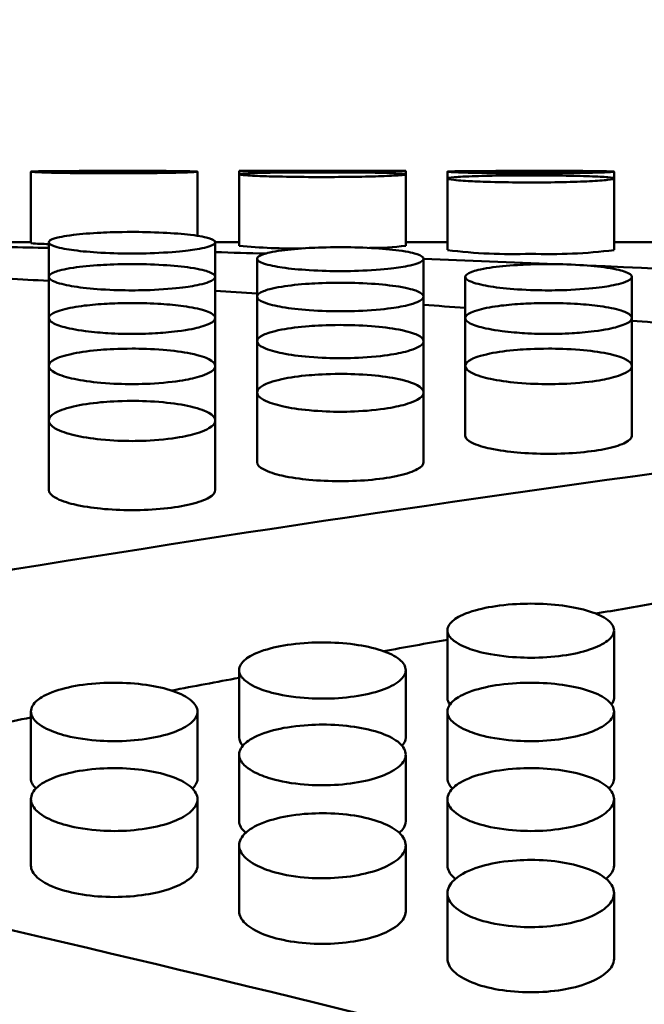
# Model space of a CAD drawing. Header units: millimetres. Extents: x 0 to 420, y 0 to 297.
# Tile 65 of 93: x 181.1 to 183.72, y 208.41 to 212.54. Entities that reach past the tile are written whole.
import ezdxf

# ---------------------------------------------------------------- set-up
doc = ezdxf.new("R2010")
doc.units = ezdxf.units.MM
doc.header["$LTSCALE"] = 0.75
doc.layers.add('FD_Dimensions', color=7, linetype='Continuous', lineweight=25)
doc.layers.add('Visible', color=7, linetype='Continuous', lineweight=50)
doc.styles.get("Standard").update_dxf_attribs({"font": 'arial.ttf'})
doc.dimstyles.new('Dim-ISO-25', dxfattribs={"dimtxt": 3.5, "dimasz": 3.5, "dimexe": 2.1, "dimexo": 2.1, "dimgap": 1.4, "dimtad": 1, "dimzin": 12, "dimdsep": 46, "dimtxsty": 'Standard', "dimcen": 0, "dimazin": 3, "dimtp": 0.1, "dimtm": 0.1, "dimtfac": 0.714286, "dimtmove": 0, "dimatfit": 3, "dimfxl": 1, "dimtzin": 12, "dimarcsym": 0})

# ---------------------------------------------------------------- blocks, each defined once
blk = doc.blocks.new('*D36')
at = {"layer": 'Defpoints', "color": 0, "transparency": 16777216}
for p in [(203.619897, 234.519927), (179.019897, 192.519927), (203.619897, 185.50414)]:
    blk.add_point(p, dxfattribs=at)
at = {"layer": 'FD_Dimensions', "color": 0, "lineweight": -2, "transparency": 16777216}
for p, q in [((179.019897, 194.619927), (179.019897, 236.619927)), ((203.619897, 187.60414), (203.619897, 236.619927)), ((182.519897, 234.519927), (200.119897, 234.519927))]:
    blk.add_line(p, q, dxfattribs=at)
at = {"layer": 'FD_Dimensions', "color": 0, "transparency": 16777216}
for points in [[(182.519897, 235.103261), (182.519897, 233.936594), (179.019897, 234.519927)], [(200.119897, 235.103261), (200.119897, 233.936594), (203.619897, 234.519927)]]:
    blk.add_solid(points, dxfattribs=at)
at = {"layer": 'FD_Dimensions', "color": 0, "transparency": 16777216, "insert": (191.319897, 237.706933), "char_height": 3.5, "attachment_point": 5}
blk.add_mtext('24.6', dxfattribs=at)
blk = doc.blocks.new('*D37')
at = {"layer": 'Defpoints', "color": 0, "transparency": 16777216}
for p in [(199.119897, 225.015219), (179.019897, 193.515219), (199.119897, 188.108598)]:
    blk.add_point(p, dxfattribs=at)
at = {"layer": 'FD_Dimensions', "color": 0, "lineweight": -2, "transparency": 16777216}
for p, q in [((179.019897, 195.615219), (179.019897, 227.115219)), ((199.119897, 190.208598), (199.119897, 227.115219)), ((182.519897, 225.015219), (195.619897, 225.015219))]:
    blk.add_line(p, q, dxfattribs=at)
at = {"layer": 'FD_Dimensions', "color": 0, "transparency": 16777216}
for points in [[(182.519897, 225.598552), (182.519897, 224.431886), (179.019897, 225.015219)], [(195.619897, 225.598552), (195.619897, 224.431886), (199.119897, 225.015219)]]:
    blk.add_solid(points, dxfattribs=at)
at = {"layer": 'FD_Dimensions', "color": 0, "transparency": 16777216, "insert": (189.069897, 228.202225), "char_height": 3.5, "attachment_point": 5}
blk.add_mtext('20.1', dxfattribs=at)
blk = doc.blocks.new('*D38')
at = {"layer": 'Defpoints', "color": 0, "transparency": 16777216}
for p in [(196.119897, 216.405562), (196.119897, 211.608598), (179.019897, 200.74665)]:
    blk.add_point(p, dxfattribs=at)
at = {"layer": 'FD_Dimensions', "color": 0, "lineweight": -2, "transparency": 16777216}
for p, q in [((179.019897, 202.84665), (179.019897, 218.505562)), ((196.119897, 213.708598), (196.119897, 218.505562)), ((182.519897, 216.405562), (192.619897, 216.405562))]:
    blk.add_line(p, q, dxfattribs=at)
at = {"layer": 'FD_Dimensions', "color": 0, "transparency": 16777216}
for points in [[(182.519897, 216.988895), (182.519897, 215.822229), (179.019897, 216.405562)], [(192.619897, 216.988895), (192.619897, 215.822229), (196.119897, 216.405562)]]:
    blk.add_solid(points, dxfattribs=at)
at = {"layer": 'FD_Dimensions', "color": 0, "transparency": 16777216, "insert": (187.569897, 219.562724), "char_height": 3.5, "attachment_point": 5}
blk.add_mtext('17.1', dxfattribs=at)

msp = doc.modelspace()

# ---------------------------------------------------------------- linework, layer by layer
at = {"layer": 'Visible', "extrusion": (0, 1, 0)}
for p, q in [((181.145, 211.905), (181.145, 211.905)), ((181.145, 211.605), (181.145, 211.905)), ((181.8448, 211.905), (181.8448, 211.6359)), ((181.8448, 211.905), (181.8448, 211.905)), ((182.02, 211.8943), (182.02, 211.9086)), ((182.7198, 211.9086), (182.02, 211.9086)), ((182.02, 211.5944), (182.02, 211.8943)), ((182.7198, 211.9086), (182.7198, 211.8943)), ((182.7198, 211.8943), (182.7198, 211.5944)), ((182.895, 211.8764), (182.895, 211.905)), ((182.895, 211.905), (182.895, 211.905)), ((182.895, 211.5767), (182.895, 211.8764)), ((183.5948, 211.905), (183.5948, 211.905)), ((183.5948, 211.905), (183.5948, 211.8764)), ((183.5948, 211.8764), (183.5948, 211.5767)), ((181.145, 211.6086), (181.0448, 211.6086)), ((181.22, 211.4635), (181.22, 211.6084)), ((181.9198, 211.6087), (181.9198, 211.6086)), ((182.02, 211.6086), (181.9198, 211.6086)), ((181.9198, 211.6084), (181.9198, 211.4635)), ((182.895, 211.6086), (182.7198, 211.6086)), ((183.77, 211.6086), (183.5948, 211.6086)), ((182.095, 211.3804), (182.095, 211.5395)), ((182.7948, 211.5395), (182.7948, 211.3804)), ((181.22, 211.2903), (181.22, 211.4635)), ((181.9198, 211.4635), (181.9198, 211.2904)), ((182.97, 211.2903), (182.97, 211.4635)), ((183.6698, 211.4635), (183.6698, 211.2904)), ((182.095, 211.1932), (182.095, 211.3804)), ((182.7948, 211.3804), (182.7948, 211.1932)), ((181.22, 211.0891), (181.22, 211.2903)), ((181.9198, 211.2904), (181.9198, 211.0891)), ((182.97, 211.0891), (182.97, 211.2903)), ((183.6698, 211.2904), (183.6698, 211.0891)), ((182.095, 210.9779), (182.095, 211.1932)), ((182.7948, 211.1932), (182.7948, 210.978)), ((181.22, 210.8598), (181.22, 211.0891)), ((181.9198, 211.0891), (181.9198, 210.8599)), ((182.97, 210.7958), (182.97, 211.0891)), ((183.6698, 211.0891), (183.6698, 210.7958)), ((182.095, 210.6856), (182.095, 210.9779)), ((182.7948, 210.978), (182.7948, 210.6856)), ((181.22, 210.5685), (181.22, 210.8598)), ((181.9198, 210.8599), (181.9198, 210.5685)), ((182.895, 209.6948), (182.895, 209.9789)), ((183.5948, 209.9789), (183.5948, 209.6948)), ((182.02, 209.529), (182.02, 209.8116)), ((182.7198, 209.8116), (182.7198, 209.5289)), ((181.145, 209.3564), (181.145, 209.6377)), ((181.8448, 209.6376), (181.8448, 209.3564)), ((182.895, 209.3564), (182.895, 209.6377)), ((183.5948, 209.6376), (183.5948, 209.3564)), ((182.02, 209.1772), (182.02, 209.457)), ((182.7198, 209.4569), (182.7198, 209.1772)), ((181.145, 208.9914), (181.145, 209.2696)), ((181.8448, 209.2696), (181.8448, 208.9914)), ((182.895, 208.9914), (182.895, 209.2696)), ((183.5948, 209.2696), (183.5948, 208.9914)), ((182.02, 208.799), (182.02, 209.0756)), ((182.7198, 209.0756), (182.7198, 208.799)), ((182.895, 208.6001), (182.895, 208.8751)), ((183.5948, 208.875), (183.5948, 208.6001))]:
    msp.add_line(p, q, dxfattribs=at)
at = {"layer": 'Visible'}
for centre, radius, start, end in [((181.6116, 204.3894), 7.5195, 88.22338, 90.88957), ((182.3703, 247.6767), 35.7698, 269.43887, 269.99929), ((182.3695, 247.6788), 35.7719, 270.00072, 270.5611), ((183.3616, 204.3894), 7.5194, 88.22338, 90.88958), ((181.2215, 212.3994), 0.7981, 264.4989, 269.8934), ((182.2374, 213.7123), 2.1293, 264.1411, 271.4138), ((182.5868, 212.5635), 0.9783, 268.8496, 277.8108), ((183.1611, 213.653), 2.0939, 262.6987, 272.294), ((183.3286, 213.6571), 2.098, 267.7147, 277.2912)]:
    msp.add_arc(centre, radius, start, end, dxfattribs=at)
for points, knots in [([(181.4949, 211.8984), (181.4604, 211.8984), (181.4153, 211.8985), (181.3097, 211.8995), (181.2742, 211.9001), (181.2271, 211.9011), (181.1955, 211.9019), (181.1568, 211.9035), (181.1449, 211.9043), (181.1452, 211.9057), (181.1544, 211.9062), (181.1849, 211.907), (181.2069, 211.9074), (181.2823, 211.9079), (181.3211, 211.9081), (181.4133, 211.9082), (181.4591, 211.9083), (181.4949, 211.9083)], [-0.1685859, -0.1685859, -0.1685859, -0.1685859, -0.1359389, -0.1359389, -0.1024566, -0.1024566, -0.0703889, -0.0703889, -0.0499456, -0.0499456, -0.032201, -0.032201, -0.0201293, -0.0201293, -0.0107278, -0.0107278, -0.000001, -0.000001, -0.000001, -0.000001]), ([(181.4949, 211.9083), (181.5885, 211.9083), (181.6761, 211.9081), (181.7423, 211.9077), (181.7753, 211.9074), (181.8006, 211.9071), (181.8182, 211.9067), (181.8358, 211.9062), (181.8446, 211.9057), (181.8448, 211.905), (181.8449, 211.9044), (181.836, 211.9036), (181.8181, 211.9029), (181.8002, 211.9021), (181.7747, 211.9014), (181.7423, 211.9007), (181.71, 211.9), (181.6723, 211.8994), (181.6288, 211.899), (181.5853, 211.8986), (181.5409, 211.8984), (181.4949, 211.8984)], [0.5, 0.5, 0.5, 0.5, 0.625, 0.625, 0.625, 0.6875, 0.6875, 0.6875, 0.75, 0.75, 0.75, 0.8125, 0.8125, 0.8125, 0.875, 0.875, 0.875, 0.9375, 0.9375, 0.9375, 1, 1, 1, 1]), ([(182.3699, 211.8827), (182.3354, 211.8827), (182.2903, 211.8829), (182.1847, 211.8845), (182.1492, 211.8855), (182.1021, 211.8871), (182.0705, 211.8884), (182.0318, 211.8914), (182.0199, 211.8928), (182.0202, 211.8956), (182.0294, 211.8968), (182.0599, 211.8986), (182.0819, 211.8996), (182.1573, 211.9012), (182.1961, 211.9017), (182.2883, 211.9024), (182.3341, 211.9025), (182.3699, 211.9025)], [-0.1686134, -0.1686134, -0.1686134, -0.1686134, -0.1359597, -0.1359597, -0.1024719, -0.1024719, -0.0704006, -0.0704006, -0.0499541, -0.0499541, -0.0322066, -0.0322066, -0.0201326, -0.0201326, -0.0107292, -0.0107292, -0.000001, -0.000001, -0.000001, -0.000001]), ([(182.3699, 211.9025), (182.4635, 211.9025), (182.5511, 211.9019), (182.6173, 211.9004), (182.6503, 211.8997), (182.6756, 211.8989), (182.6932, 211.8978), (182.7108, 211.8968), (182.7196, 211.8956), (182.7198, 211.8943), (182.7199, 211.893), (182.711, 211.8916), (182.6931, 211.8903), (182.6752, 211.8889), (182.6497, 211.8876), (182.6173, 211.8864), (182.585, 211.8853), (182.5473, 211.8844), (182.5038, 211.8837), (182.4603, 211.883), (182.4159, 211.8827), (182.3699, 211.8827)], [0.5, 0.5, 0.5, 0.5, 0.625, 0.625, 0.625, 0.6875, 0.6875, 0.6875, 0.75, 0.75, 0.75, 0.8125, 0.8125, 0.8125, 0.875, 0.875, 0.875, 0.9375, 0.9375, 0.9375, 1, 1, 1, 1]), ([(183.2449, 211.8984), (183.2104, 211.8984), (183.1653, 211.8985), (183.0597, 211.8995), (183.0242, 211.9001), (182.9771, 211.9011), (182.9455, 211.9019), (182.9068, 211.9035), (182.8949, 211.9043), (182.8952, 211.9057), (182.9044, 211.9062), (182.9349, 211.907), (182.9569, 211.9074), (183.0323, 211.9079), (183.0711, 211.9081), (183.1632, 211.9082), (183.2091, 211.9083), (183.2449, 211.9083)], [-0.1686287, -0.1686287, -0.1686287, -0.1686287, -0.1359729, -0.1359729, -0.1024831, -0.1024831, -0.0704104, -0.0704104, -0.0499615, -0.0499615, -0.0322109, -0.0322109, -0.020135, -0.020135, -0.0107302, -0.0107302, -0.000001, -0.000001, -0.000001, -0.000001]), ([(183.2449, 211.8599), (183.2104, 211.8599), (183.1653, 211.8601), (183.0597, 211.8623), (183.0242, 211.8638), (182.9771, 211.8661), (182.9455, 211.8679), (182.9068, 211.8721), (182.8949, 211.8741), (182.8952, 211.8784), (182.9044, 211.8803), (182.9349, 211.8831), (182.9569, 211.8847), (183.0323, 211.8873), (183.0711, 211.8882), (183.1633, 211.8894), (183.2091, 211.8896), (183.2449, 211.8896)], [-0.1686064, -0.1686064, -0.1686064, -0.1686064, -0.1359526, -0.1359526, -0.1024654, -0.1024654, -0.0703958, -0.0703958, -0.0499505, -0.0499505, -0.0322041, -0.0322041, -0.0201312, -0.0201312, -0.0107286, -0.0107286, -0.000001, -0.000001, -0.000001, -0.000001]), ([(183.2449, 211.9083), (183.3385, 211.9083), (183.4261, 211.9081), (183.4923, 211.9077), (183.5253, 211.9074), (183.5506, 211.9071), (183.5682, 211.9067), (183.5858, 211.9062), (183.5946, 211.9057), (183.5948, 211.905), (183.5949, 211.9044), (183.586, 211.9036), (183.5681, 211.9029), (183.5502, 211.9021), (183.5247, 211.9014), (183.4923, 211.9007), (183.46, 211.9), (183.4223, 211.8994), (183.3788, 211.899), (183.3352, 211.8986), (183.2909, 211.8984), (183.2449, 211.8984)], [0.5, 0.5, 0.5, 0.5, 0.625, 0.625, 0.625, 0.6875, 0.6875, 0.6875, 0.75, 0.75, 0.75, 0.8125, 0.8125, 0.8125, 0.875, 0.875, 0.875, 0.9375, 0.9375, 0.9375, 1, 1, 1, 1]), ([(183.2449, 211.8896), (183.3385, 211.8896), (183.4261, 211.8884), (183.4923, 211.8861), (183.5253, 211.8849), (183.5506, 211.8835), (183.5682, 211.8819), (183.5858, 211.8802), (183.5946, 211.8784), (183.5948, 211.8764), (183.5949, 211.8745), (183.586, 211.8725), (183.5681, 211.8705), (183.5502, 211.8685), (183.5247, 211.8667), (183.4923, 211.8651), (183.46, 211.8635), (183.4223, 211.8622), (183.3788, 211.8613), (183.3352, 211.8603), (183.2909, 211.8599), (183.2449, 211.8599)], [0.5, 0.5, 0.5, 0.5, 0.625, 0.625, 0.625, 0.6875, 0.6875, 0.6875, 0.75, 0.75, 0.75, 0.8125, 0.8125, 0.8125, 0.875, 0.875, 0.875, 0.9375, 0.9375, 0.9375, 1, 1, 1, 1]), ([(181.5699, 211.6521), (181.512, 211.6521), (181.4678, 211.6505), (181.3958, 211.647), (181.3568, 211.6438), (181.2818, 211.6348), (181.2596, 211.6295), (181.2278, 211.6199), (181.2202, 211.614), (181.2199, 211.6025), (181.2289, 211.5966), (181.2691, 211.5839), (181.2989, 211.5788), (181.359, 211.5708), (181.3966, 211.5675), (181.4898, 211.5623), (181.534, 211.5615), (181.5699, 211.5615)], [-0.04806917, -0.04806917, -0.04806917, -0.04806917, -0.04611876, -0.04611876, -0.04318317, -0.04318317, -0.03947938, -0.03947938, -0.03375964, -0.03375964, -0.02743942, -0.02743942, -0.01987521, -0.01987521, -0.0107581, -0.0107581, -0.000001, -0.000001, -0.000001, -0.000001]), ([(181.5699, 211.5615), (181.6044, 211.5616), (181.6495, 211.5622), (181.7551, 211.5682), (181.7906, 211.5721), (181.8377, 211.5784), (181.8693, 211.5834), (181.908, 211.5957), (181.9199, 211.6015), (181.9196, 211.6146), (181.9104, 211.6205), (181.8799, 211.6296), (181.8579, 211.6348), (181.7825, 211.6439), (181.7437, 211.647), (181.6515, 211.6514), (181.6057, 211.6521), (181.5699, 211.6521)], [-0.1686138, -0.1686138, -0.1686138, -0.1686138, -0.1359571, -0.1359571, -0.1024668, -0.1024668, -0.0703942, -0.0703942, -0.049949, -0.049949, -0.0322035, -0.0322035, -0.0201309, -0.0201309, -0.0107286, -0.0107286, -0.000001, -0.000001, -0.000001, -0.000001]), ([(182.4449, 211.5881), (182.387, 211.5881), (182.3428, 211.5863), (182.2708, 211.5824), (182.2318, 211.5789), (182.1568, 211.5688), (182.1346, 211.563), (182.1028, 211.5523), (182.0952, 211.5457), (182.0949, 211.5329), (182.1039, 211.5264), (182.1441, 211.5124), (182.1739, 211.5067), (182.234, 211.4979), (182.2716, 211.4943), (182.3648, 211.4885), (182.409, 211.4877), (182.4449, 211.4877)], [-0.04806917, -0.04806917, -0.04806917, -0.04806917, -0.04611853, -0.04611853, -0.04318289, -0.04318289, -0.03947906, -0.03947906, -0.03375934, -0.03375934, -0.02743922, -0.02743922, -0.0198751, -0.0198751, -0.01075808, -0.01075808, -0.000001, -0.000001, -0.000001, -0.000001]), ([(182.4449, 211.4877), (182.4794, 211.4877), (182.5245, 211.4885), (182.6301, 211.495), (182.6656, 211.4993), (182.7127, 211.5063), (182.7443, 211.5118), (182.783, 211.5254), (182.7949, 211.5319), (182.7946, 211.5463), (182.7854, 211.5529), (182.7549, 211.563), (182.7329, 211.5688), (182.6575, 211.5789), (182.6187, 211.5824), (182.5265, 211.5874), (182.4807, 211.5881), (182.4449, 211.5881)], [-0.1686284, -0.1686284, -0.1686284, -0.1686284, -0.1359701, -0.1359701, -0.1024785, -0.1024785, -0.0704052, -0.0704052, -0.0499575, -0.0499575, -0.0322088, -0.0322088, -0.0201339, -0.0201339, -0.0107298, -0.0107298, -0.000001, -0.000001, -0.000001, -0.000001]), ([(181.5699, 211.517), (181.512, 211.517), (181.4678, 211.515), (181.3958, 211.5107), (181.3568, 211.5068), (181.2818, 211.4957), (181.2596, 211.4893), (181.2278, 211.4775), (181.2202, 211.4703), (181.2199, 211.4563), (181.2289, 211.4491), (181.2691, 211.4338), (181.2989, 211.4276), (181.359, 211.418), (181.3966, 211.414), (181.4898, 211.4077), (181.534, 211.4069), (181.5699, 211.4069)], [-0.04807012, -0.04807012, -0.04807012, -0.04807012, -0.0461194, -0.0461194, -0.04318388, -0.04318388, -0.0394802, -0.0394802, -0.03376046, -0.03376046, -0.02743993, -0.02743993, -0.01987546, -0.01987546, -0.01075817, -0.01075817, -0.000001, -0.000001, -0.000001, -0.000001]), ([(181.5699, 211.4069), (181.6044, 211.4069), (181.6495, 211.4077), (181.7551, 211.4148), (181.7906, 211.4195), (181.8377, 211.4271), (181.8693, 211.4332), (181.908, 211.4481), (181.9199, 211.4552), (181.9196, 211.471), (181.9104, 211.4782), (181.8799, 211.4893), (181.8579, 211.4957), (181.7825, 211.5069), (181.7437, 211.5107), (181.6516, 211.5162), (181.6057, 211.517), (181.5699, 211.517)], [-0.1686394, -0.1686394, -0.1686394, -0.1686394, -0.1359799, -0.1359799, -0.1024872, -0.1024872, -0.0704126, -0.0704126, -0.0499633, -0.0499633, -0.0322128, -0.0322128, -0.0201363, -0.0201363, -0.0107308, -0.0107308, -0.000001, -0.000001, -0.000001, -0.000001]), ([(183.3199, 211.517), (183.262, 211.517), (183.2178, 211.515), (183.1458, 211.5107), (183.1068, 211.5068), (183.0318, 211.4957), (183.0096, 211.4893), (182.9778, 211.4775), (182.9702, 211.4703), (182.9699, 211.4563), (182.9789, 211.4491), (183.0191, 211.4338), (183.0489, 211.4276), (183.109, 211.418), (183.1466, 211.414), (183.2398, 211.4077), (183.284, 211.4069), (183.3199, 211.4069)], [-0.04807012, -0.04807012, -0.04807012, -0.04807012, -0.04611951, -0.04611951, -0.04318417, -0.04318417, -0.03948074, -0.03948074, -0.03376127, -0.03376127, -0.0274407, -0.0274407, -0.01987611, -0.01987611, -0.01075837, -0.01075837, -0.000001, -0.000001, -0.000001, -0.000001]), ([(183.3199, 211.4069), (183.3544, 211.4069), (183.3995, 211.4077), (183.5051, 211.4148), (183.5406, 211.4195), (183.5877, 211.4271), (183.6193, 211.4332), (183.658, 211.4481), (183.6699, 211.4552), (183.6696, 211.471), (183.6604, 211.4782), (183.6299, 211.4893), (183.6079, 211.4957), (183.5325, 211.5069), (183.4937, 211.5107), (183.4015, 211.5162), (183.3557, 211.517), (183.3199, 211.517)], [-0.1686537, -0.1686537, -0.1686537, -0.1686537, -0.1359933, -0.1359933, -0.1024983, -0.1024983, -0.0704199, -0.0704199, -0.0499674, -0.0499674, -0.0322136, -0.0322136, -0.0201363, -0.0201363, -0.0107308, -0.0107308, -0.000001, -0.000001, -0.000001, -0.000001]), ([(182.4449, 211.4389), (182.387, 211.4389), (182.3428, 211.4367), (182.2708, 211.4319), (182.2318, 211.4277), (182.1568, 211.4155), (182.1346, 211.4086), (182.1028, 211.3957), (182.0952, 211.3879), (182.0949, 211.3726), (182.1039, 211.3648), (182.1441, 211.3481), (182.1739, 211.3414), (182.234, 211.331), (182.2716, 211.3266), (182.3648, 211.3199), (182.409, 211.3189), (182.4449, 211.3189)], [-0.04807063, -0.04807063, -0.04807063, -0.04807063, -0.0461201, -0.0461201, -0.04318486, -0.04318486, -0.03948153, -0.03948153, -0.03376204, -0.03376204, -0.0274412, -0.0274412, -0.01987636, -0.01987636, -0.01075843, -0.01075843, -0.000001, -0.000001, -0.000001, -0.000001]), ([(182.4449, 211.3189), (182.4794, 211.319), (182.5245, 211.3198), (182.6301, 211.3275), (182.6656, 211.3327), (182.7127, 211.3409), (182.7443, 211.3475), (182.783, 211.3636), (182.7949, 211.3714), (182.7946, 211.3886), (182.7854, 211.3964), (182.7549, 211.4086), (182.7329, 211.4156), (182.6575, 211.4278), (182.6187, 211.4319), (182.5265, 211.438), (182.4807, 211.4388), (182.4449, 211.4389)], [-0.1686383, -0.1686383, -0.1686383, -0.1686383, -0.1359815, -0.1359815, -0.1024899, -0.1024899, -0.0704145, -0.0704145, -0.0499642, -0.0499642, -0.0322125, -0.0322125, -0.0201359, -0.0201359, -0.0107306, -0.0107306, -0.000001, -0.000001, -0.000001, -0.000001]), ([(181.5699, 211.3536), (181.5251, 211.3537), (181.4899, 211.3522), (181.4312, 211.349), (181.3995, 211.3462), (181.3367, 211.3385), (181.3038, 211.3328), (181.2502, 211.3182), (181.2341, 211.3102), (181.2193, 211.2959), (181.2166, 211.2874), (181.2358, 211.269), (181.2552, 211.2608), (181.3001, 211.2479), (181.3311, 211.2412), (181.409, 211.2311), (181.443, 211.2285), (181.5086, 211.2245), (181.5432, 211.224), (181.5699, 211.224)], [-0.06021298, -0.06021298, -0.06021298, -0.06021298, -0.05538402, -0.05538402, -0.04888721, -0.04888721, -0.04127975, -0.04127975, -0.0332504, -0.0332504, -0.02614955, -0.02614955, -0.01931127, -0.01931127, -0.01304031, -0.01304031, -0.00799679, -0.00799679, -0.000001, -0.000001, -0.000001, -0.000001]), ([(181.5699, 211.224), (181.5951, 211.224), (181.6291, 211.2245), (181.6937, 211.2282), (181.7268, 211.2307), (181.809, 211.241), (181.8398, 211.2481), (181.8827, 211.2601), (181.9021, 211.2681), (181.9244, 211.2875), (181.9195, 211.2963), (181.9068, 211.3098), (181.8902, 211.3178), (181.8393, 211.3322), (181.8064, 211.3379), (181.7452, 211.3457), (181.7128, 211.3487), (181.6344, 211.3531), (181.5962, 211.3536), (181.5699, 211.3536)], [-0.04154459, -0.04154459, -0.04154459, -0.04154459, -0.03873497, -0.03873497, -0.03699455, -0.03699455, -0.03455167, -0.03455167, -0.03126814, -0.03126814, -0.02727339, -0.02727339, -0.02092915, -0.02092915, -0.01417582, -0.01417582, -0.00790496, -0.00790496, -0.000001, -0.000001, -0.000001, -0.000001]), ([(183.3199, 211.3536), (183.2751, 211.3537), (183.2399, 211.3522), (183.1812, 211.349), (183.1495, 211.3462), (183.0867, 211.3385), (183.0538, 211.3328), (183.0002, 211.3182), (182.9841, 211.3102), (182.9693, 211.2959), (182.9666, 211.2874), (182.9858, 211.269), (183.0052, 211.2608), (183.0501, 211.2479), (183.0811, 211.2412), (183.159, 211.2311), (183.193, 211.2285), (183.2586, 211.2245), (183.2932, 211.224), (183.3199, 211.224)], [-0.06020033, -0.06020033, -0.06020033, -0.06020033, -0.05537325, -0.05537325, -0.04887843, -0.04887843, -0.04127325, -0.04127325, -0.03324607, -0.03324607, -0.02614682, -0.02614682, -0.0193099, -0.0193099, -0.01303965, -0.01303965, -0.00799647, -0.00799647, -0.000001, -0.000001, -0.000001, -0.000001]), ([(183.3199, 211.224), (183.3451, 211.224), (183.3791, 211.2245), (183.4437, 211.2282), (183.4768, 211.2307), (183.559, 211.241), (183.5898, 211.2481), (183.6327, 211.2601), (183.6521, 211.2681), (183.6743, 211.2875), (183.6695, 211.2963), (183.6568, 211.3098), (183.6402, 211.3178), (183.5893, 211.3322), (183.5564, 211.3379), (183.4953, 211.3457), (183.4628, 211.3487), (183.3844, 211.3531), (183.3462, 211.3536), (183.3199, 211.3536)], [-0.04150462, -0.04150462, -0.04150462, -0.04150462, -0.03870492, -0.03870492, -0.03697062, -0.03697062, -0.03453443, -0.03453443, -0.03125443, -0.03125443, -0.02726307, -0.02726307, -0.02092542, -0.02092542, -0.01417655, -0.01417655, -0.00790548, -0.00790548, -0.000001, -0.000001, -0.000001, -0.000001]), ([(182.4449, 211.2614), (182.387, 211.2614), (182.3428, 211.2588), (182.2708, 211.2533), (182.2318, 211.2483), (182.1568, 211.2341), (182.1346, 211.226), (182.1028, 211.211), (182.0952, 211.2018), (182.0949, 211.1841), (182.1039, 211.1751), (182.1441, 211.1557), (182.1739, 211.148), (182.234, 211.1359), (182.2716, 211.1309), (182.3648, 211.1231), (182.409, 211.122), (182.4449, 211.122)], [-0.04807002, -0.04807002, -0.04807002, -0.04807002, -0.04611959, -0.04611959, -0.04318443, -0.04318443, -0.03948123, -0.03948123, -0.0337619, -0.0337619, -0.02744108, -0.02744108, -0.01987628, -0.01987628, -0.01075842, -0.01075842, -0.000001, -0.000001, -0.000001, -0.000001]), ([(182.4449, 211.122), (182.4794, 211.122), (182.5245, 211.123), (182.6301, 211.1319), (182.6656, 211.1379), (182.7127, 211.1474), (182.7443, 211.155), (182.783, 211.1737), (182.7949, 211.1827), (182.7946, 211.2027), (182.7854, 211.2118), (182.7549, 211.226), (182.7329, 211.2341), (182.6575, 211.2484), (182.6187, 211.2533), (182.5265, 211.2604), (182.4807, 211.2614), (182.4449, 211.2614)], [-0.1686285, -0.1686285, -0.1686285, -0.1686285, -0.1359728, -0.1359728, -0.1024831, -0.1024831, -0.0704104, -0.0704104, -0.0499615, -0.0499615, -0.0322109, -0.0322109, -0.020135, -0.020135, -0.0107302, -0.0107302, -0.000001, -0.000001, -0.000001, -0.000001]), ([(181.5699, 211.1621), (181.512, 211.1621), (181.4678, 211.1594), (181.3958, 211.1534), (181.3568, 211.1481), (181.2818, 211.1328), (181.2596, 211.1241), (181.2278, 211.1081), (181.2202, 211.0983), (181.2199, 211.0793), (181.2289, 211.0697), (181.2691, 211.049), (181.2989, 211.0408), (181.359, 211.0279), (181.3966, 211.0225), (181.4898, 211.0142), (181.534, 211.013), (181.5699, 211.0131)], [-0.04806868, -0.04806868, -0.04806868, -0.04806868, -0.04611811, -0.04611811, -0.04318278, -0.04318278, -0.03947935, -0.03947935, -0.03375994, -0.03375994, -0.02743954, -0.02743954, -0.01987522, -0.01987522, -0.01075812, -0.01075812, -0.000001, -0.000001, -0.000001, -0.000001]), ([(181.5699, 211.0131), (181.6044, 211.0131), (181.6495, 211.0141), (181.7551, 211.0236), (181.7906, 211.03), (181.8377, 211.0401), (181.8693, 211.0482), (181.908, 211.0682), (181.9199, 211.0778), (181.9196, 211.0993), (181.9104, 211.109), (181.8799, 211.1242), (181.8579, 211.1329), (181.7825, 211.1482), (181.7437, 211.1534), (181.6515, 211.161), (181.6057, 211.1621), (181.5699, 211.1621)], [-0.1686453, -0.1686453, -0.1686453, -0.1686453, -0.1359829, -0.1359829, -0.1024883, -0.1024883, -0.0704138, -0.0704138, -0.0499636, -0.0499636, -0.032212, -0.032212, -0.0201356, -0.0201356, -0.0107305, -0.0107305, -0.000001, -0.000001, -0.000001, -0.000001]), ([(183.3199, 211.1621), (183.262, 211.1621), (183.2178, 211.1594), (183.1458, 211.1534), (183.1068, 211.1481), (183.0318, 211.1328), (183.0096, 211.1241), (182.9778, 211.1081), (182.9702, 211.0983), (182.9699, 211.0793), (182.9789, 211.0697), (183.0191, 211.049), (183.0489, 211.0408), (183.109, 211.0279), (183.1466, 211.0225), (183.2398, 211.0142), (183.284, 211.013), (183.3199, 211.0131)], [-0.04807043, -0.04807043, -0.04807043, -0.04807043, -0.04612012, -0.04612012, -0.04318493, -0.04318493, -0.03948163, -0.03948163, -0.03376211, -0.03376211, -0.02744122, -0.02744122, -0.01987635, -0.01987635, -0.01075842, -0.01075842, -0.000001, -0.000001, -0.000001, -0.000001]), ([(183.3199, 211.0131), (183.3544, 211.0131), (183.3995, 211.0141), (183.5051, 211.0236), (183.5406, 211.03), (183.5877, 211.0401), (183.6193, 211.0482), (183.658, 211.0682), (183.6699, 211.0778), (183.6696, 211.0993), (183.6604, 211.109), (183.6299, 211.1242), (183.6079, 211.1329), (183.5325, 211.1482), (183.4937, 211.1534), (183.4015, 211.161), (183.3557, 211.1621), (183.3199, 211.1621)], [-0.1686135, -0.1686135, -0.1686135, -0.1686135, -0.1359598, -0.1359598, -0.1024719, -0.1024719, -0.0704006, -0.0704006, -0.0499542, -0.0499542, -0.0322066, -0.0322066, -0.0201326, -0.0201326, -0.0107292, -0.0107292, -0.000001, -0.000001, -0.000001, -0.000001]), ([(182.4449, 211.0559), (182.387, 211.0559), (182.3428, 211.0529), (182.2708, 211.0466), (182.2318, 211.0409), (182.1568, 211.0246), (182.1346, 211.0153), (182.1028, 210.9982), (182.0952, 210.9878), (182.0949, 210.9676), (182.1039, 210.9573), (182.1441, 210.9353), (182.1739, 210.9266), (182.234, 210.9129), (182.2716, 210.9072), (182.3648, 210.8984), (182.409, 210.8971), (182.4449, 210.8971)], [-0.04806901, -0.04806901, -0.04806901, -0.04806901, -0.046119, -0.046119, -0.04318412, -0.04318412, -0.03948126, -0.03948126, -0.03376221, -0.03376221, -0.02744125, -0.02744125, -0.01987634, -0.01987634, -0.01075844, -0.01075844, -0.000001, -0.000001, -0.000001, -0.000001]), ([(182.4449, 210.8971), (182.4794, 210.8971), (182.5245, 210.8983), (182.6301, 210.9084), (182.6656, 210.9151), (182.7127, 210.9259), (182.7443, 210.9345), (182.783, 210.9558), (182.7949, 210.9659), (182.7946, 210.9888), (182.7854, 210.9992), (182.7549, 211.0154), (182.7329, 211.0247), (182.6575, 211.041), (182.6187, 211.0466), (182.5265, 211.0547), (182.4807, 211.0558), (182.4449, 211.0559)], [-0.1686065, -0.1686065, -0.1686065, -0.1686065, -0.1359527, -0.1359527, -0.1024655, -0.1024655, -0.0703959, -0.0703959, -0.0499505, -0.0499505, -0.0322041, -0.0322041, -0.0201312, -0.0201312, -0.0107286, -0.0107286, -0.000001, -0.000001, -0.000001, -0.000001]), ([(181.5699, 210.9426), (181.512, 210.9426), (181.4678, 210.9395), (181.3958, 210.9327), (181.3568, 210.9267), (181.2818, 210.9094), (181.2596, 210.8995), (181.2278, 210.8814), (181.2202, 210.8703), (181.2199, 210.8488), (181.2289, 210.838), (181.2691, 210.8147), (181.2989, 210.8054), (181.359, 210.7909), (181.3966, 210.7849), (181.4898, 210.7756), (181.534, 210.7742), (181.5699, 210.7742)], [-0.04806673, -0.04806673, -0.04806673, -0.04806673, -0.0461169, -0.0461169, -0.04318203, -0.04318203, -0.03947918, -0.03947918, -0.03376038, -0.03376038, -0.02744004, -0.02744004, -0.01987569, -0.01987569, -0.01075825, -0.01075825, -0.000001, -0.000001, -0.000001, -0.000001]), ([(181.5699, 210.7742), (181.6044, 210.7743), (181.6495, 210.7755), (181.7551, 210.7861), (181.7906, 210.7932), (181.8377, 210.8047), (181.8693, 210.8138), (181.908, 210.8364), (181.9199, 210.8471), (181.9196, 210.8714), (181.9104, 210.8824), (181.8799, 210.8996), (181.8579, 210.9094), (181.7825, 210.9268), (181.7437, 210.9327), (181.6515, 210.9413), (181.6057, 210.9426), (181.5699, 210.9426)], [-0.1685891, -0.1685891, -0.1685891, -0.1685891, -0.1359366, -0.1359366, -0.1024519, -0.1024519, -0.0703859, -0.0703859, -0.0499432, -0.0499432, -0.0321994, -0.0321994, -0.0201284, -0.0201284, -0.0107274, -0.0107274, -0.000001, -0.000001, -0.000001, -0.000001]), ([(182.97, 210.7958), (182.97, 210.7842), (182.9827, 210.7747), (183.0182, 210.7564), (183.0477, 210.7483), (183.1126, 210.7343), (183.1526, 210.7294), (183.2303, 210.7224), (183.274, 210.7204), (183.3199, 210.7205)], [-0.03876445, -0.03876445, -0.03876445, -0.03876445, -0.03341526, -0.03341526, -0.02519836, -0.02519836, -0.01376101, -0.01376101, 0, 0, 0, 0]), ([(183.3199, 210.7205), (183.3662, 210.7205), (183.4107, 210.7225), (183.4962, 210.7302), (183.5337, 210.7356), (183.5995, 210.7499), (183.6255, 210.7584), (183.6609, 210.7768), (183.6698, 210.7861), (183.6698, 210.7958)], [-0.12341352, -0.12341352, -0.12341352, -0.12341352, -0.10538729, -0.10538729, -0.08743747, -0.08743747, -0.06923497, -0.06923497, -0.05136166, -0.05136166, -0.05136166, -0.05136166]), ([(182.095, 210.6856), (182.095, 210.6732), (182.1077, 210.6632), (182.1432, 210.6437), (182.1727, 210.635), (182.2376, 210.6202), (182.2776, 210.615), (182.3553, 210.6076), (182.399, 210.6055), (182.4449, 210.6055)], [-0.03876576, -0.03876576, -0.03876576, -0.03876576, -0.03341592, -0.03341592, -0.02519885, -0.02519885, -0.01376114, -0.01376114, 0, 0, 0, 0]), ([(182.4449, 210.6055), (182.4912, 210.6055), (182.5357, 210.6076), (182.6212, 210.6159), (182.6587, 210.6216), (182.7245, 210.6368), (182.7505, 210.6458), (182.7859, 210.6653), (182.7948, 210.6753), (182.7948, 210.6856)], [-0.12340565, -0.12340565, -0.12340565, -0.12340565, -0.10538051, -0.10538051, -0.08743203, -0.08743203, -0.06923051, -0.06923051, -0.05135821, -0.05135821, -0.05135821, -0.05135821]), ([(181.22, 210.5685), (181.22, 210.5554), (181.2327, 210.5447), (181.2682, 210.5241), (181.2977, 210.5149), (181.3626, 210.4992), (181.4026, 210.4936), (181.4803, 210.4858), (181.524, 210.4836), (181.5699, 210.4836)], [-0.03876405, -0.03876405, -0.03876405, -0.03876405, -0.03341532, -0.03341532, -0.02519847, -0.02519847, -0.01376125, -0.01376125, 0, 0, 0, 0]), ([(181.5699, 210.4836), (181.6163, 210.4836), (181.6607, 210.4859), (181.7462, 210.4946), (181.7837, 210.5007), (181.8495, 210.5168), (181.8755, 210.5263), (181.9109, 210.547), (181.9198, 210.5576), (181.9198, 210.5685)], [-0.12338947, -0.12338947, -0.12338947, -0.12338947, -0.10536669, -0.10536669, -0.08742061, -0.08742061, -0.06922145, -0.06922145, -0.0513515, -0.0513515, -0.0513515, -0.0513515]), ([(183.2449, 209.8641), (183.2104, 209.8641), (183.1653, 209.8657), (183.0597, 209.88), (183.0242, 209.8894), (182.9771, 209.9048), (182.9455, 209.9169), (182.9068, 209.9472), (182.8949, 209.9617), (182.8952, 209.9944), (182.9044, 210.0093), (182.9349, 210.0326), (182.9569, 210.0459), (183.0323, 210.0695), (183.0711, 210.0776), (183.1632, 210.0893), (183.2091, 210.091), (183.2449, 210.0911)], [-0.1686284, -0.1686284, -0.1686284, -0.1686284, -0.1359701, -0.1359701, -0.1024785, -0.1024785, -0.0704052, -0.0704052, -0.0499575, -0.0499575, -0.0322088, -0.0322088, -0.0201339, -0.0201339, -0.0107298, -0.0107298, -0.000001, -0.000001, -0.000001, -0.000001]), ([(183.2449, 210.0911), (183.3385, 210.0911), (183.4261, 210.0796), (183.4923, 210.0586), (183.5253, 210.0482), (183.5506, 210.0362), (183.5682, 210.0224), (183.5858, 210.0087), (183.5946, 209.9942), (183.5948, 209.9792), (183.5949, 209.9642), (183.586, 209.9497), (183.5681, 209.9356), (183.5502, 209.9215), (183.5247, 209.9089), (183.4923, 209.8981), (183.46, 209.8874), (183.4223, 209.879), (183.3788, 209.873), (183.3352, 209.867), (183.2909, 209.8641), (183.2449, 209.8641)], [0.5, 0.5, 0.5, 0.5, 0.625, 0.625, 0.625, 0.6875, 0.6875, 0.6875, 0.75, 0.75, 0.75, 0.8125, 0.8125, 0.8125, 0.875, 0.875, 0.875, 0.9375, 0.9375, 0.9375, 1, 1, 1, 1]), ([(182.3699, 209.6922), (182.3354, 209.6922), (182.2903, 209.6939), (182.1847, 209.7087), (182.1492, 209.7186), (182.1021, 209.7345), (182.0705, 209.7472), (182.0318, 209.7787), (182.0199, 209.7938), (182.0202, 209.8278), (182.0294, 209.8433), (182.0599, 209.8675), (182.0819, 209.8815), (182.1573, 209.906), (182.1961, 209.9145), (182.2882, 209.9267), (182.3341, 209.9285), (182.3699, 209.9285)], [-0.1686536, -0.1686536, -0.1686536, -0.1686536, -0.1359933, -0.1359933, -0.1024983, -0.1024983, -0.0704199, -0.0704199, -0.0499674, -0.0499674, -0.0322136, -0.0322136, -0.0201363, -0.0201363, -0.0107308, -0.0107308, -0.000001, -0.000001, -0.000001, -0.000001]), ([(182.3699, 209.9285), (182.4635, 209.9285), (182.5511, 209.9165), (182.6173, 209.8947), (182.6503, 209.8838), (182.6756, 209.8713), (182.6932, 209.857), (182.7108, 209.8427), (182.7196, 209.8276), (182.7198, 209.812), (182.7199, 209.7964), (182.711, 209.7812), (182.6931, 209.7666), (182.6752, 209.7519), (182.6497, 209.7388), (182.6173, 209.7276), (182.585, 209.7164), (182.5473, 209.7077), (182.5038, 209.7015), (182.4603, 209.6953), (182.4159, 209.6921), (182.3699, 209.6922)], [0.5, 0.5, 0.5, 0.5, 0.625, 0.625, 0.625, 0.6875, 0.6875, 0.6875, 0.75, 0.75, 0.75, 0.8125, 0.8125, 0.8125, 0.875, 0.875, 0.875, 0.9375, 0.9375, 0.9375, 1, 1, 1, 1]), ([(181.4949, 209.5136), (181.4604, 209.5136), (181.4153, 209.5153), (181.3097, 209.5307), (181.2742, 209.5409), (181.2271, 209.5575), (181.1955, 209.5707), (181.1568, 209.6034), (181.1449, 209.6191), (181.1452, 209.6544), (181.1544, 209.6706), (181.1849, 209.6958), (181.2069, 209.7103), (181.2823, 209.7358), (181.3211, 209.7446), (181.4133, 209.7573), (181.4591, 209.7592), (181.4949, 209.7592)], [-0.1685871, -0.1685871, -0.1685871, -0.1685871, -0.135941, -0.135941, -0.1024591, -0.1024591, -0.0703914, -0.0703914, -0.0499477, -0.0499477, -0.0322025, -0.0322025, -0.0201302, -0.0201302, -0.0107282, -0.0107282, -0.000001, -0.000001, -0.000001, -0.000001]), ([(181.4949, 209.7592), (181.5885, 209.7592), (181.6761, 209.7467), (181.7423, 209.724), (181.7753, 209.7127), (181.8006, 209.6997), (181.8182, 209.6848), (181.8358, 209.6699), (181.8446, 209.6542), (181.8448, 209.638), (181.8449, 209.6218), (181.836, 209.6061), (181.8181, 209.5908), (181.8002, 209.5756), (181.7747, 209.562), (181.7423, 209.5503), (181.71, 209.5387), (181.6723, 209.5297), (181.6288, 209.5232), (181.5853, 209.5168), (181.5409, 209.5135), (181.4949, 209.5136)], [0.5, 0.5, 0.5, 0.5, 0.625, 0.625, 0.625, 0.6875, 0.6875, 0.6875, 0.75, 0.75, 0.75, 0.8125, 0.8125, 0.8125, 0.875, 0.875, 0.875, 0.9375, 0.9375, 0.9375, 1, 1, 1, 1]), ([(183.2449, 209.5136), (183.2104, 209.5136), (183.1653, 209.5153), (183.0597, 209.5307), (183.0242, 209.5409), (182.9771, 209.5575), (182.9455, 209.5707), (182.9068, 209.6034), (182.8949, 209.6191), (182.8952, 209.6544), (182.9044, 209.6706), (182.9349, 209.6958), (182.9569, 209.7103), (183.0323, 209.7358), (183.0711, 209.7446), (183.1632, 209.7573), (183.2091, 209.7592), (183.2449, 209.7592)], [-0.1686382, -0.1686382, -0.1686382, -0.1686382, -0.1359813, -0.1359813, -0.1024898, -0.1024898, -0.0704145, -0.0704145, -0.0499642, -0.0499642, -0.0322124, -0.0322124, -0.0201359, -0.0201359, -0.0107306, -0.0107306, -0.000001, -0.000001, -0.000001, -0.000001]), ([(183.2449, 209.7592), (183.3385, 209.7592), (183.4261, 209.7467), (183.4923, 209.724), (183.5253, 209.7127), (183.5506, 209.6997), (183.5682, 209.6848), (183.5858, 209.6699), (183.5946, 209.6542), (183.5948, 209.638), (183.5949, 209.6218), (183.586, 209.6061), (183.5681, 209.5908), (183.5502, 209.5756), (183.5247, 209.562), (183.4923, 209.5503), (183.46, 209.5387), (183.4223, 209.5297), (183.3788, 209.5232), (183.3352, 209.5168), (183.2909, 209.5135), (183.2449, 209.5136)], [0.5, 0.5, 0.5, 0.5, 0.625, 0.625, 0.625, 0.6875, 0.6875, 0.6875, 0.75, 0.75, 0.75, 0.8125, 0.8125, 0.8125, 0.875, 0.875, 0.875, 0.9375, 0.9375, 0.9375, 1, 1, 1, 1]), ([(182.3699, 209.3283), (182.3354, 209.3283), (182.2903, 209.3301), (182.1847, 209.346), (182.1492, 209.3567), (182.1021, 209.3738), (182.0705, 209.3875), (182.0318, 209.4214), (182.0199, 209.4377), (182.0202, 209.4744), (182.0294, 209.4911), (182.0599, 209.5173), (182.0819, 209.5323), (182.1573, 209.5589), (182.1961, 209.568), (182.2883, 209.5812), (182.3341, 209.5831), (182.3699, 209.5831)], [-0.1686114, -0.1686114, -0.1686114, -0.1686114, -0.1359605, -0.1359605, -0.1024747, -0.1024747, -0.0704043, -0.0704043, -0.0499577, -0.0499577, -0.0322094, -0.0322094, -0.0201343, -0.0201343, -0.0107299, -0.0107299, -0.000001, -0.000001, -0.000001, -0.000001]), ([(182.3699, 209.5831), (182.4635, 209.5832), (182.5511, 209.5702), (182.6173, 209.5466), (182.6503, 209.5348), (182.6756, 209.5213), (182.6932, 209.5059), (182.7108, 209.4904), (182.7196, 209.4742), (182.7198, 209.4573), (182.7199, 209.4405), (182.711, 209.4242), (182.6931, 209.4084), (182.6752, 209.3925), (182.6497, 209.3784), (182.6173, 209.3664), (182.585, 209.3543), (182.5473, 209.345), (182.5038, 209.3383), (182.4603, 209.3316), (182.4159, 209.3282), (182.3699, 209.3283)], [0.5, 0.5, 0.5, 0.5, 0.625, 0.625, 0.625, 0.6875, 0.6875, 0.6875, 0.75, 0.75, 0.75, 0.8125, 0.8125, 0.8125, 0.875, 0.875, 0.875, 0.9375, 0.9375, 0.9375, 1, 1, 1, 1]), ([(181.4949, 209.1363), (181.4604, 209.1363), (181.4153, 209.1382), (181.3097, 209.1547), (181.2742, 209.1657), (181.2271, 209.1835), (181.1955, 209.1976), (181.1568, 209.2328), (181.1449, 209.2496), (181.1452, 209.2876), (181.1544, 209.305), (181.1849, 209.3321), (181.2069, 209.3477), (181.2823, 209.3752), (181.3211, 209.3847), (181.4133, 209.3984), (181.4591, 209.4004), (181.4949, 209.4004)], [-0.1685859, -0.1685859, -0.1685859, -0.1685859, -0.1359389, -0.1359389, -0.1024566, -0.1024566, -0.0703889, -0.0703889, -0.0499456, -0.0499456, -0.032201, -0.032201, -0.0201293, -0.0201293, -0.0107278, -0.0107278, -0.000001, -0.000001, -0.000001, -0.000001]), ([(181.4949, 209.4004), (181.5885, 209.4005), (181.6761, 209.387), (181.7423, 209.3625), (181.7753, 209.3503), (181.8006, 209.3363), (181.8182, 209.3203), (181.8358, 209.3043), (181.8446, 209.2874), (181.8448, 209.27), (181.8449, 209.2525), (181.836, 209.2356), (181.8181, 209.2193), (181.8002, 209.2029), (181.7747, 209.1883), (181.7423, 209.1758), (181.71, 209.1633), (181.6723, 209.1536), (181.6288, 209.1467), (181.5853, 209.1398), (181.5409, 209.1363), (181.4949, 209.1363)], [0.5, 0.5, 0.5, 0.5, 0.625, 0.625, 0.625, 0.6875, 0.6875, 0.6875, 0.75, 0.75, 0.75, 0.8125, 0.8125, 0.8125, 0.875, 0.875, 0.875, 0.9375, 0.9375, 0.9375, 1, 1, 1, 1]), ([(183.2449, 209.1363), (183.2104, 209.1363), (183.1653, 209.1382), (183.0597, 209.1547), (183.0242, 209.1657), (182.9771, 209.1835), (182.9455, 209.1976), (182.9068, 209.2328), (182.8949, 209.2496), (182.8952, 209.2876), (182.9044, 209.305), (182.9349, 209.3321), (182.9569, 209.3477), (183.0323, 209.3752), (183.0711, 209.3847), (183.1632, 209.3984), (183.2091, 209.4004), (183.2449, 209.4004)], [-0.1686287, -0.1686287, -0.1686287, -0.1686287, -0.1359729, -0.1359729, -0.1024831, -0.1024831, -0.0704104, -0.0704104, -0.0499615, -0.0499615, -0.0322109, -0.0322109, -0.020135, -0.020135, -0.0107302, -0.0107302, -0.000001, -0.000001, -0.000001, -0.000001]), ([(183.2449, 209.4004), (183.3385, 209.4005), (183.4261, 209.387), (183.4923, 209.3625), (183.5253, 209.3503), (183.5506, 209.3363), (183.5682, 209.3203), (183.5858, 209.3043), (183.5946, 209.2874), (183.5948, 209.27), (183.5949, 209.2525), (183.586, 209.2356), (183.5681, 209.2193), (183.5502, 209.2029), (183.5247, 209.1883), (183.4923, 209.1758), (183.46, 209.1633), (183.4223, 209.1536), (183.3788, 209.1467), (183.3352, 209.1398), (183.2909, 209.1363), (183.2449, 209.1363)], [0.5, 0.5, 0.5, 0.5, 0.625, 0.625, 0.625, 0.6875, 0.6875, 0.6875, 0.75, 0.75, 0.75, 0.8125, 0.8125, 0.8125, 0.875, 0.875, 0.875, 0.9375, 0.9375, 0.9375, 1, 1, 1, 1]), ([(182.3699, 208.9378), (182.3354, 208.9378), (182.2903, 208.9397), (182.1847, 208.9568), (182.1492, 208.9682), (182.1021, 208.9866), (182.0705, 209.0011), (182.0318, 209.0375), (182.0199, 209.055), (182.0202, 209.0943), (182.0294, 209.1122), (182.0599, 209.1403), (182.0819, 209.1565), (182.1573, 209.1849), (182.1961, 209.1948), (182.2883, 209.209), (182.3341, 209.211), (182.3699, 209.211)], [-0.1686134, -0.1686134, -0.1686134, -0.1686134, -0.1359597, -0.1359597, -0.1024719, -0.1024719, -0.0704006, -0.0704006, -0.0499541, -0.0499541, -0.0322066, -0.0322066, -0.0201326, -0.0201326, -0.0107292, -0.0107292, -0.000001, -0.000001, -0.000001, -0.000001]), ([(182.3699, 209.211), (182.4635, 209.2111), (182.5511, 209.1971), (182.6173, 209.1718), (182.6503, 209.1592), (182.6756, 209.1447), (182.6932, 209.1281), (182.7108, 209.1115), (182.7196, 209.0941), (182.7198, 209.076), (182.7199, 209.058), (182.711, 209.0405), (182.6931, 209.0235), (182.6752, 209.0066), (182.6497, 208.9915), (182.6173, 208.9786), (182.585, 208.9657), (182.5473, 208.9557), (182.5038, 208.9485), (182.4603, 208.9413), (182.4159, 208.9377), (182.3699, 208.9378)], [0.5, 0.5, 0.5, 0.5, 0.625, 0.625, 0.625, 0.6875, 0.6875, 0.6875, 0.75, 0.75, 0.75, 0.8125, 0.8125, 0.8125, 0.875, 0.875, 0.875, 0.9375, 0.9375, 0.9375, 1, 1, 1, 1]), ([(182.02, 209.1772), (182.02, 209.1606), (182.0289, 209.1447), (182.0467, 209.129), (182.0469, 209.1288), (182.0472, 209.1286)], [0.05137074, 0.05137074, 0.05137074, 0.05137074, 0.06924944, 0.06924944, 0.06949631, 0.06949631, 0.06949631, 0.06949631]), ([(182.6926, 209.1286), (182.6928, 209.1287), (182.6929, 209.1289), (182.707, 209.1412), (182.7198, 209.1573), (182.7198, 209.1772)], [0.033359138, 0.033359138, 0.033359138, 0.033359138, 0.033413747, 0.033413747, 0.038761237, 0.038761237, 0.038761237, 0.038761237]), ([(181.145, 208.9914), (181.145, 208.9742), (181.1539, 208.9577), (181.1893, 208.9254), (181.2153, 208.9106), (181.2811, 208.8856), (181.3186, 208.8762), (181.4041, 208.8627), (181.4485, 208.8593), (181.4949, 208.8592)], [0.05135371, 0.05135371, 0.05135371, 0.05135371, 0.06922426, 0.06922426, 0.08742388, 0.08742388, 0.1053712, 0.1053712, 0.12339462, 0.12339462, 0.12339462, 0.12339462]), ([(181.4949, 208.8592), (181.5408, 208.8592), (181.5845, 208.8626), (181.6622, 208.8747), (181.7022, 208.8833), (181.7671, 208.9077), (181.7966, 208.922), (181.8321, 208.9541), (181.8448, 208.9708), (181.8448, 208.9914)], [0, 0, 0, 0, 0.01376091, 0.01376091, 0.02519823, 0.02519823, 0.03341516, 0.03341516, 0.03876471, 0.03876471, 0.03876471, 0.03876471]), ([(183.2449, 208.7327), (183.2104, 208.7327), (183.1653, 208.7347), (183.0597, 208.7523), (183.0242, 208.7641), (182.9771, 208.783), (182.9455, 208.7981), (182.9068, 208.8357), (182.8949, 208.8537), (182.8952, 208.8943), (182.9044, 208.9129), (182.9349, 208.9419), (182.9569, 208.9586), (183.0323, 208.9881), (183.0711, 208.9982), (183.1633, 209.0129), (183.2091, 209.015), (183.2449, 209.015)], [-0.1686064, -0.1686064, -0.1686064, -0.1686064, -0.1359526, -0.1359526, -0.1024654, -0.1024654, -0.0703958, -0.0703958, -0.0499505, -0.0499505, -0.0322041, -0.0322041, -0.0201312, -0.0201312, -0.0107286, -0.0107286, -0.000001, -0.000001, -0.000001, -0.000001]), ([(182.895, 208.9914), (182.895, 208.9742), (182.9039, 208.9577), (182.9237, 208.9396), (182.9261, 208.9376), (182.9286, 208.9356)], [0.05137205, 0.05137205, 0.05137205, 0.05137205, 0.06925105, 0.06925105, 0.07155829, 0.07155829, 0.07155829, 0.07155829]), ([(183.2449, 209.015), (183.3385, 209.0151), (183.4261, 209.0006), (183.4923, 208.9745), (183.5253, 208.9614), (183.5506, 208.9464), (183.5682, 208.9293), (183.5858, 208.9122), (183.5946, 208.8941), (183.5948, 208.8754), (183.5949, 208.8568), (183.586, 208.8387), (183.5681, 208.8212), (183.5502, 208.8037), (183.5247, 208.7881), (183.4923, 208.7748), (183.46, 208.7615), (183.4223, 208.7512), (183.3788, 208.7437), (183.3352, 208.7363), (183.2909, 208.7326), (183.2449, 208.7327)], [0.5, 0.5, 0.5, 0.5, 0.625, 0.625, 0.625, 0.6875, 0.6875, 0.6875, 0.75, 0.75, 0.75, 0.8125, 0.8125, 0.8125, 0.875, 0.875, 0.875, 0.9375, 0.9375, 0.9375, 1, 1, 1, 1]), ([(183.5612, 208.9356), (183.5636, 208.9375), (183.5658, 208.9394), (183.5821, 208.9541), (183.5948, 208.9708), (183.5948, 208.9914)], [0.032572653, 0.032572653, 0.032572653, 0.032572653, 0.033415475, 0.033415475, 0.038764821, 0.038764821, 0.038764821, 0.038764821]), ([(182.02, 208.799), (182.02, 208.7812), (182.0289, 208.7641), (182.0643, 208.7308), (182.0903, 208.7154), (182.1561, 208.6896), (182.1936, 208.6799), (182.2791, 208.6659), (182.3235, 208.6624), (182.3699, 208.6623)], [0.05136166, 0.05136166, 0.05136166, 0.05136166, 0.06923497, 0.06923497, 0.08743747, 0.08743747, 0.10538728, 0.10538728, 0.1234135, 0.1234135, 0.1234135, 0.1234135]), ([(182.3699, 208.6623), (182.4158, 208.6623), (182.4595, 208.6658), (182.5372, 208.6784), (182.5772, 208.6872), (182.6421, 208.7124), (182.6716, 208.7272), (182.7071, 208.7604), (182.7198, 208.7777), (182.7198, 208.799)], [0, 0, 0, 0, 0.01376101, 0.01376101, 0.02519836, 0.02519836, 0.03341526, 0.03341526, 0.03876445, 0.03876445, 0.03876445, 0.03876445]), ([(182.895, 208.6001), (182.895, 208.5817), (182.9039, 208.5641), (182.9393, 208.5296), (182.9653, 208.5138), (183.0311, 208.4871), (183.0686, 208.477), (183.1541, 208.4626), (183.1985, 208.4589), (183.2449, 208.4589)], [0.05135819, 0.05135819, 0.05135819, 0.05135819, 0.06923049, 0.06923049, 0.08743201, 0.08743201, 0.10538049, 0.10538049, 0.12340561, 0.12340561, 0.12340561, 0.12340561]), ([(183.2449, 208.4589), (183.2908, 208.4589), (183.3345, 208.4625), (183.4122, 208.4755), (183.4522, 208.4846), (183.5171, 208.5107), (183.5466, 208.5259), (183.5821, 208.5602), (183.5948, 208.5781), (183.5948, 208.6001)], [0, 0, 0, 0, 0.01376114, 0.01376114, 0.02519885, 0.02519885, 0.03341591, 0.03341591, 0.03876575, 0.03876575, 0.03876575, 0.03876575])]:
    msp.add_open_spline(points, degree=3, knots=knots, dxfattribs=at)
for points in [[(181.8448, 211.6359), (181.8464, 211.6357), (181.8479, 211.6354), (181.8495, 211.6351)], [(181.0448, 211.5885), (181.1032, 211.5874), (181.1616, 211.5861), (181.22, 211.5849)], [(181.9001, 211.6233), (181.9115, 211.6193), (181.9198, 211.6144), (181.9198, 211.6087)], [(181.9198, 211.5674), (181.9899, 211.5654), (182.06, 211.5634), (182.1301, 211.5612)], [(182.7948, 211.5388), (182.9796, 211.532), (183.1645, 211.5247), (183.3493, 211.5168)], [(183.3478, 211.5169), (183.3481, 211.5169), (183.3483, 211.5169), (183.3486, 211.5169)], [(183.4821, 211.5111), (184.293, 211.4757), (185.1038, 211.4307), (185.9146, 211.376)], [(181.0448, 211.4563), (181.1032, 211.4531), (181.1616, 211.4499), (181.22, 211.4466)], [(181.9198, 211.4048), (181.9782, 211.4011), (182.0366, 211.3974), (182.095, 211.3936)], [(182.7948, 211.3459), (182.8532, 211.3417), (182.9116, 211.3375), (182.97, 211.3332)], [(183.6698, 211.2795), (183.7282, 211.2748), (183.7866, 211.2701), (183.845, 211.2653)], [(185.946, 210.9141), (183.6373, 210.6461), (181.3286, 210.3012), (179.0199, 209.8817)], [(183.77, 210.0926), (183.6862, 210.0783), (183.6023, 210.0639), (183.5185, 210.0494)], [(182.895, 209.9398), (182.8056, 209.9238), (182.7161, 209.9077), (182.6267, 209.8915)], [(182.02, 209.7798), (181.9252, 209.7621), (181.8304, 209.7443), (181.7355, 209.7263)], [(182.895, 209.6948), (182.895, 209.6856), (182.8985, 209.6765), (182.9055, 209.6676)], [(183.5843, 209.6676), (183.5906, 209.6756), (183.5948, 209.6846), (183.5948, 209.6948)], [(181.145, 209.6128), (181.0451, 209.5933), (180.9451, 209.5736), (180.8451, 209.5539)], [(182.02, 209.529), (182.02, 209.5172), (182.0252, 209.5058), (182.0355, 209.4947)], [(182.7043, 209.4947), (182.7132, 209.5043), (182.7198, 209.5157), (182.7198, 209.5289)], [(181.145, 209.3564), (181.145, 209.3421), (181.1521, 209.3283), (181.1661, 209.315)], [(181.8237, 209.315), (181.8353, 209.326), (181.8448, 209.3398), (181.8448, 209.3564)], [(182.895, 209.3564), (182.895, 209.3421), (182.9021, 209.3283), (182.9161, 209.315)], [(183.5737, 209.315), (183.5853, 209.326), (183.5948, 209.3398), (183.5948, 209.3564)], [(179.7438, 209.0199), (181.8007, 208.5651), (183.8577, 208.0525), (185.9146, 207.4848)]]:
    msp.add_open_spline(points, degree=3, dxfattribs=at)

# ---------------------------------------------------------------- dimensions: what is measured, and where the dimension line sits
at = {"layer": 'FD_Dimensions'}
for base, p1, p2, picture, middle in [((203.6199, 234.5199), (179.0199, 192.5199), (203.6199, 185.5041), '*D36', (191.3199, 237.7069)), ((199.1199, 225.0152), (179.0199, 193.5152), (199.1199, 188.1086), '*D37', (189.0699, 228.2022)), ((196.1199, 216.4056), (179.0199, 200.7466), (196.1199, 211.6086), '*D38', (187.5699, 219.5627))]:
    dim = msp.add_linear_dim(base=base, p1=p1, p2=p2, dimstyle='Dim-ISO-25', override={"dimlfac": 1, "dimclrd": 0, "dimclre": 0}, dxfattribs=at)
    dim.commit()
    dim.dimension.update_dxf_attribs({"geometry": picture, "text_midpoint": middle})

doc.saveas('drawing.dxf')
